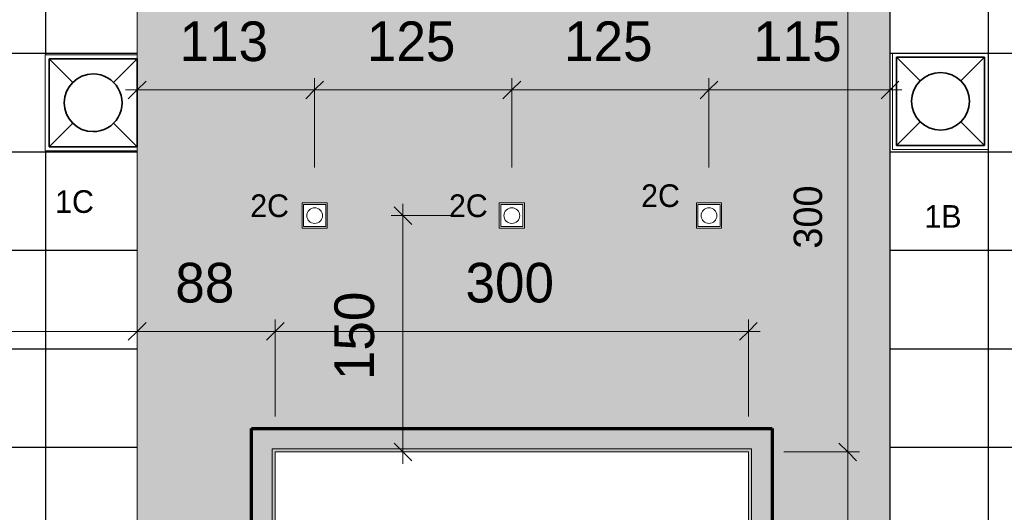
# Model space of a CAD drawing. Header units: metres. Extents: x -31 to 96, y -24 to 31.
# Tile 112 of 155: x -22.9 to -16.65, y 18.45 to 21.58. Entities that reach past the tile are written whole.
import ezdxf

# ---------------------------------------------------------------- set-up
doc = ezdxf.new("R2010")
doc.units = ezdxf.units.M
for name, color, linetype, lineweight in [('A-ANNO-DIMS', 211, 'Continuous', 9), ('A-ANNO-DIMS-75', 211, 'Continuous', 9), ('A-CLNG', 13, 'Continuous', 18), ('A-CLNG-PATT', 13, 'Continuous', 18), ('A-DETL-WIDE', 214, 'Continuous', 70), ('E-LITE-EQPM', 33, 'Continuous', 18), ('G-ANNO-TEXT', 231, 'Continuous', 9)]:
    doc.layers.add(name, color=color, linetype=linetype, lineweight=lineweight)
doc.styles.add('Century Gothic', font='GOTHIC.TTF', dxfattribs={"height": 0.143711})
doc.styles.add('Century Gothic_1', font='GOTHIC.TTF', dxfattribs={"height": 0.251495})
doc.styles.add('Century Gothic_2', font='GOTHIC.TTF', dxfattribs={"height": 0.179639})
doc.dimstyles.new('_Cotas_detalhamento_2_5_mm', dxfattribs={"dimscale": 0.3048, "dimtxt": 0.1875, "dimasz": 0.369094, "dimexe": 0.246063, "dimexo": 0.738189, "dimgap": 0.369094, "dimtad": 1, "dimdec": 0, "dimlfac": 100, "dimzin": 0, "dimdsep": 46, "dimtxsty": 'Century Gothic_2', "dimblk1": 'OBLIQUE', "dimblk2": 'OBLIQUE', "dimsah": 1, "dimcen": 0.09, "dimdle": 1.230315, "dimazin": 0, "dimtfac": 1, "dimtdec": 4, "dimtix": 1, "dimtmove": 0, "dimatfit": 3, "dimfxl": 1, "dimtvp": 1, "dimtolj": 1, "dimtzin": 0, "dimarcsym": 2})
doc.dimstyles.new('_Cotas_detalhamento_3_5_mm', dxfattribs={"dimscale": 0.3048, "dimtxt": 0.2625, "dimasz": 0.369094, "dimexe": 0.246063, "dimexo": 0.738189, "dimgap": 0.369094, "dimtad": 1, "dimdec": 0, "dimlfac": 100, "dimzin": 0, "dimdsep": 46, "dimtxsty": 'Century Gothic_1', "dimblk1": 'OBLIQUE', "dimblk2": 'OBLIQUE', "dimsah": 1, "dimcen": 0.09, "dimdle": 0.246063, "dimazin": 0, "dimtfac": 1, "dimtdec": 4, "dimtix": 1, "dimtmove": 0, "dimatfit": 3, "dimfxl": 1, "dimtvp": 1, "dimtolj": 1, "dimtzin": 0, "dimarcsym": 2})
doc.dimstyles.new('_Cotas_detalhamento_3_5_mm_1', dxfattribs={"dimscale": 0.3048, "dimtxt": 0.2625, "dimasz": 0.369094, "dimexe": 0.246063, "dimexo": 0.738189, "dimgap": 0.369094, "dimtad": 1, "dimdec": 0, "dimlfac": 100, "dimzin": 0, "dimdsep": 46, "dimtxsty": 'Century Gothic_1', "dimblk1": 'OBLIQUE', "dimblk2": 'OBLIQUE', "dimsah": 1, "dimcen": 0.09, "dimdle": 0.246063, "dimazin": 0, "dimtfac": 1, "dimtdec": 4, "dimtix": 1, "dimtmove": 0, "dimatfit": 3, "dimfxl": 1, "dimtvp": 1, "dimtolj": 1, "dimtzin": 0, "dimarcsym": 2})
doc.dimstyles.new('_Cotas_detalhamento_3_5_mm_2', dxfattribs={"dimscale": 0.3048, "dimtxt": 0.2625, "dimasz": 0.369094, "dimexe": 0.246063, "dimexo": 0.738189, "dimgap": 0.369094, "dimtad": 1, "dimdec": 0, "dimlfac": 100, "dimzin": 0, "dimdsep": 46, "dimtxsty": 'Century Gothic_1', "dimblk1": 'OBLIQUE', "dimblk2": 'OBLIQUE', "dimsah": 1, "dimcen": 0.09, "dimdle": 0.246063, "dimazin": 0, "dimtfac": 1, "dimtdec": 4, "dimtix": 1, "dimtmove": 0, "dimatfit": 3, "dimfxl": 1, "dimtvp": 1, "dimtolj": 1, "dimtzin": 0, "dimarcsym": 2})
doc.dimstyles.new('_Cotas_detalhamento_3_5_mm_3', dxfattribs={"dimscale": 0.3048, "dimtxt": 0.2625, "dimasz": 0.369094, "dimexe": 0.246063, "dimexo": 0.738189, "dimgap": 0.369094, "dimtad": 1, "dimdec": 0, "dimlfac": 100, "dimzin": 0, "dimdsep": 46, "dimtxsty": 'Century Gothic_1', "dimblk1": 'OBLIQUE', "dimblk2": 'OBLIQUE', "dimsah": 1, "dimcen": 0.09, "dimdle": 0.246063, "dimazin": 0, "dimtfac": 1, "dimtdec": 4, "dimtix": 1, "dimtmove": 0, "dimatfit": 3, "dimfxl": 1, "dimtvp": 1, "dimtolj": 1, "dimtzin": 0, "dimarcsym": 2})

# ---------------------------------------------------------------- blocks, each defined once
blk = doc.blocks.new('Luminária comercial - Parabólica quadrada - 0600x0600 mm_2 Lâmpadas_ - 120V-1152860-PLANTA DE TETO - LUMINOTÉCNICO')
at = {"layer": 'E-LITE-EQPM', "color": 94, "lineweight": 35}
for p, q in [((-0.2981, 0.3389), (-0.2981, -0.2199)), ((0.2607, 0.3389), (-0.2981, 0.3389)), ((-0.2981, 0.3389), (-0.148, 0.1888)), ((0.2607, 0.3389), (-0.2981, 0.3389)), ((-0.2981, 0.3389), (-0.2981, -0.2199)), ((0.1106, 0.1888), (0.2607, 0.3389)), ((0.2607, -0.2199), (0.2607, 0.3389)), ((0.2607, -0.2199), (0.2607, 0.3389)), ((-0.148, -0.0698), (-0.2981, -0.2199)), ((0.2607, -0.2199), (0.1106, -0.0698)), ((-0.2981, -0.2199), (0.2607, -0.2199)), ((-0.2981, -0.2199), (0.2607, -0.2199))]:
    blk.add_line(p, q, dxfattribs=at)
for start, end in [(0, 180), (180, 0)]:
    blk.add_arc((-0.0187, 0.0595), 0.1829, start, end, dxfattribs=at)
blk = doc.blocks.new('Luminária comercial - Parabólica quadrada - 0600x0600 mm_2 Lâmpadas_ - 120V-819818-PLANTA DE TETO - LUMINOTÉCNICO')
at = {"layer": 'E-LITE-EQPM', "color": 94, "lineweight": 35}
for p, q in [((-0.2981, -0.3389), (-0.2981, 0.2199)), ((-0.2981, 0.2199), (0.2607, 0.2199)), ((-0.148, 0.0698), (-0.2981, 0.2199)), ((-0.2981, -0.3389), (-0.2981, 0.2199)), ((-0.2981, 0.2199), (0.2607, 0.2199)), ((0.2607, 0.2199), (0.1106, 0.0698)), ((0.2607, 0.2199), (0.2607, -0.3389)), ((0.2607, 0.2199), (0.2607, -0.3389)), ((-0.2981, -0.3389), (-0.148, -0.1888)), ((0.1106, -0.1888), (0.2607, -0.3389)), ((0.2607, -0.3389), (-0.2981, -0.3389)), ((0.2607, -0.3389), (-0.2981, -0.3389))]:
    blk.add_line(p, q, dxfattribs=at)
for start, end in [(360, 180), (180, 360)]:
    blk.add_arc((-0.0187, -0.0595), 0.1829, start, end, dxfattribs=at)
blk = doc.blocks.new('Iluminação embutida - Simples - 160 x 160 x 136mm-V46-PLANTA DE TETO - LUMINOTÉCNICO')
at = {"layer": 'E-LITE-EQPM', "color": 5}
for p, q in [((-0.08, -0.08), (-0.08, 0.08)), ((-0.08, 0.08), (0.08, 0.08)), ((0.07, 0.07), (-0.07, 0.07)), ((-0.07, 0.07), (-0.07, -0.07)), ((0.07, -0.07), (0.07, 0.07)), ((0.08, 0.08), (0.08, -0.08)), ((0.08, -0.08), (-0.08, -0.08)), ((-0.07, -0.07), (0.07, -0.07))]:
    blk.add_line(p, q, dxfattribs=at)
for start, end in [(0, 180), (180, 360)]:
    blk.add_arc((0, 0), 0.05, start, end, dxfattribs=at)
blk = doc.blocks.new('DIMBLOCK5-PLANTA DE TETO - LUMINOTÉCNICO')
at = {"layer": 'A-ANNO-DIMS-75', "lineweight": 18}
for p, q in [((-17.6474, 18.8354), (-17.7036, 18.8917)), ((-17.6474, 18.8354), (-17.5911, 18.7792)), ((-17.6474, 15.8354), (-17.7036, 15.8917)), ((-17.6474, 15.8354), (-17.5911, 15.7792))]:
    blk.add_line(p, q, dxfattribs=at)
at = {"layer": 'A-ANNO-DIMS-75'}
for p, q in [((-18.0523, 18.8354), (-17.5724, 18.8354)), ((-17.6474, 18.8354), (-18.0523, 18.8354)), ((-17.6474, 15.8354), (-17.6474, 18.8354)), ((-18.0523, 15.8354), (-17.5724, 15.8354)), ((-17.6474, 15.8354), (-18.0523, 15.8354))]:
    blk.add_line(p, q, dxfattribs=at)
at = {"layer": 'A-ANNO-DIMS-75', "color": 0, "insert": (-17.9901, 17.1256), "char_height": 0.17964, "width": 0.503571, "attachment_point": 1, "rotation": 90, "line_spacing_factor": 0.984117, "style": 'Century Gothic_2'}
blk.add_mtext('300', dxfattribs=at)
blk = doc.blocks.new('_Oblique')
at = {"color": 0, "linetype": 'ByBlock', "lineweight": -2}
blk.add_line((-0.5, -0.5), (0.5, 0.5), dxfattribs=at)
blk = doc.blocks.new('DIMBLOCK6-PLANTA DE TETO - LUMINOTÉCNICO')
at = {"layer": 'A-ANNO-DIMS-75', "lineweight": 18}
for p, q in [((-17.6474, 21.8354), (-17.7036, 21.8917)), ((-17.6474, 21.8354), (-17.5911, 21.7792)), ((-17.6474, 18.8354), (-17.7036, 18.8917)), ((-17.6474, 18.8354), (-17.5911, 18.7792))]:
    blk.add_line(p, q, dxfattribs=at)
at = {"layer": 'A-ANNO-DIMS-75'}
for p, q in [((-18.0523, 21.8354), (-17.5724, 21.8354)), ((-17.6474, 21.8354), (-18.0523, 21.8354)), ((-17.6474, 18.8354), (-17.6474, 21.8354)), ((-18.0523, 18.8354), (-17.5724, 18.8354)), ((-17.6474, 18.8354), (-18.0523, 18.8354))]:
    blk.add_line(p, q, dxfattribs=at)
at = {"layer": 'A-ANNO-DIMS-75', "color": 0, "insert": (-17.9901, 20.1256), "char_height": 0.17964, "width": 0.503571, "attachment_point": 1, "rotation": 90, "line_spacing_factor": 0.984117, "style": 'Century Gothic_2'}
blk.add_mtext('300', dxfattribs=at)
blk = doc.blocks.new('DIMBLOCK10-PLANTA DE TETO - LUMINOTÉCNICO')
at = {"layer": 'A-ANNO-DIMS-75'}
for p, q in [((-26.4821, 19.4553), (-26.4821, 19.6758)), ((-22.1524, 19.4553), (-22.1524, 19.6758)), ((-26.4821, 19.6008), (-22.1524, 19.6008)), ((-26.4821, 19.6008), (-26.4821, 19.4553)), ((-22.1524, 19.6008), (-22.1524, 19.4553))]:
    blk.add_line(p, q, dxfattribs=at)
at = {"layer": 'A-ANNO-DIMS-75', "lineweight": 18}
for p, q in [((-26.4821, 19.6008), (-26.4259, 19.657)), ((-22.1524, 19.6008), (-22.0962, 19.657)), ((-26.4821, 19.6008), (-26.5384, 19.5445)), ((-22.1524, 19.6008), (-22.2087, 19.5445))]:
    blk.add_line(p, q, dxfattribs=at)
at = {"layer": 'A-ANNO-DIMS-75', "color": 0, "insert": (-24.611, 20.0356), "char_height": 0.25149, "width": 0.705, "attachment_point": 1, "line_spacing_factor": 0.984117, "style": 'Century Gothic_1'}
blk.add_mtext('433', dxfattribs=at)
blk = doc.blocks.new('DIMBLOCK11-PLANTA DE TETO - LUMINOTÉCNICO')
at = {"layer": 'A-ANNO-DIMS-75'}
for p, q in [((-22.1524, 19.4553), (-22.1524, 19.6758)), ((-21.2773, 19.0604), (-21.2773, 19.6758)), ((-22.1524, 19.6008), (-21.2773, 19.6008)), ((-22.1524, 19.6008), (-22.1524, 19.4553)), ((-21.2773, 19.6008), (-21.2773, 19.0604))]:
    blk.add_line(p, q, dxfattribs=at)
at = {"layer": 'A-ANNO-DIMS-75', "lineweight": 18}
for p, q in [((-22.1524, 19.6008), (-22.0962, 19.657)), ((-21.2773, 19.6008), (-21.221, 19.657)), ((-22.1524, 19.6008), (-22.2087, 19.5445)), ((-21.2773, 19.6008), (-21.3335, 19.5445))]:
    blk.add_line(p, q, dxfattribs=at)
at = {"layer": 'A-ANNO-DIMS-75', "color": 0, "insert": (-21.9107, 20.0356), "char_height": 0.25149, "width": 0.47, "attachment_point": 1, "line_spacing_factor": 0.984117, "style": 'Century Gothic_1'}
blk.add_mtext('88', dxfattribs=at)
blk = doc.blocks.new('DIMBLOCK12-PLANTA DE TETO - LUMINOTÉCNICO')
at = {"layer": 'A-ANNO-DIMS-75'}
for p, q in [((-21.2773, 19.0604), (-21.2773, 19.6758)), ((-18.2773, 19.0604), (-18.2773, 19.6758)), ((-21.2773, 19.6008), (-18.2023, 19.6008)), ((-21.2773, 19.6008), (-21.2773, 19.0604)), ((-18.2773, 19.6008), (-18.2773, 19.0604))]:
    blk.add_line(p, q, dxfattribs=at)
at = {"layer": 'A-ANNO-DIMS-75', "lineweight": 18}
for p, q in [((-21.2773, 19.6008), (-21.221, 19.657)), ((-18.2773, 19.6008), (-18.221, 19.657)), ((-21.2773, 19.6008), (-21.3335, 19.5445)), ((-18.2773, 19.6008), (-18.3335, 19.5445))]:
    blk.add_line(p, q, dxfattribs=at)
at = {"layer": 'A-ANNO-DIMS-75', "color": 0, "insert": (-20.071, 20.0356), "char_height": 0.25149, "width": 0.705, "attachment_point": 1, "line_spacing_factor": 0.984117, "style": 'Century Gothic_1'}
blk.add_mtext('300', dxfattribs=at)
blk = doc.blocks.new('DIMBLOCK92-PLANTA DE TETO - LUMINOTÉCNICO')
at = {"layer": 'A-ANNO-DIMS-75'}
for p, q in [((-22.1524, 20.9871), (-22.1524, 21.2075)), ((-21.0273, 20.6404), (-21.0273, 21.2075)), ((-22.2274, 21.1325), (-21.0273, 21.1325)), ((-22.1524, 21.1325), (-22.1524, 20.9871)), ((-21.0273, 21.1325), (-21.0273, 20.6404))]:
    blk.add_line(p, q, dxfattribs=at)
at = {"layer": 'A-ANNO-DIMS-75', "lineweight": 18}
for p, q in [((-22.1524, 21.1325), (-22.0962, 21.1888)), ((-21.0273, 21.1325), (-20.971, 21.1888)), ((-22.1524, 21.1325), (-22.2087, 21.0763)), ((-21.0273, 21.1325), (-21.0835, 21.0763))]:
    blk.add_line(p, q, dxfattribs=at)
at = {"layer": 'A-ANNO-DIMS-75', "color": 0, "insert": (-21.8836, 21.5673), "char_height": 0.25149, "width": 0.705, "attachment_point": 1, "line_spacing_factor": 0.984117, "style": 'Century Gothic_1'}
blk.add_mtext('113', dxfattribs=at)
blk = doc.blocks.new('DIMBLOCK93-PLANTA DE TETO - LUMINOTÉCNICO')
at = {"layer": 'A-ANNO-DIMS-75'}
for p, q in [((-21.0273, 20.6404), (-21.0273, 21.2075)), ((-19.7773, 20.6404), (-19.7773, 21.2075)), ((-21.0273, 21.1325), (-19.7773, 21.1325)), ((-21.0273, 21.1325), (-21.0273, 20.6404)), ((-19.7773, 21.1325), (-19.7773, 20.6404))]:
    blk.add_line(p, q, dxfattribs=at)
at = {"layer": 'A-ANNO-DIMS-75', "lineweight": 18}
for p, q in [((-21.0273, 21.1325), (-20.971, 21.1888)), ((-19.7773, 21.1325), (-19.721, 21.1888)), ((-21.0273, 21.1325), (-21.0835, 21.0763)), ((-19.7773, 21.1325), (-19.8335, 21.0763))]:
    blk.add_line(p, q, dxfattribs=at)
at = {"layer": 'A-ANNO-DIMS-75', "color": 0, "insert": (-20.696, 21.5673), "char_height": 0.25149, "width": 0.705, "attachment_point": 1, "line_spacing_factor": 0.984117, "style": 'Century Gothic_1'}
blk.add_mtext('125', dxfattribs=at)
blk = doc.blocks.new('DIMBLOCK94-PLANTA DE TETO - LUMINOTÉCNICO')
at = {"layer": 'A-ANNO-DIMS-75'}
for p, q in [((-19.7773, 20.6404), (-19.7773, 21.2075)), ((-18.5273, 20.6404), (-18.5273, 21.2075)), ((-19.7773, 21.1325), (-18.5273, 21.1325)), ((-19.7773, 21.1325), (-19.7773, 20.6404)), ((-18.5273, 21.1325), (-18.5273, 20.6404))]:
    blk.add_line(p, q, dxfattribs=at)
at = {"layer": 'A-ANNO-DIMS-75', "lineweight": 18}
for p, q in [((-19.7773, 21.1325), (-19.721, 21.1888)), ((-18.5273, 21.1325), (-18.471, 21.1888)), ((-19.7773, 21.1325), (-19.8335, 21.0763)), ((-18.5273, 21.1325), (-18.5835, 21.0763))]:
    blk.add_line(p, q, dxfattribs=at)
at = {"layer": 'A-ANNO-DIMS-75', "color": 0, "insert": (-19.446, 21.5673), "char_height": 0.25149, "width": 0.705, "attachment_point": 1, "line_spacing_factor": 0.984117, "style": 'Century Gothic_1'}
blk.add_mtext('125', dxfattribs=at)
blk = doc.blocks.new('DIMBLOCK95-PLANTA DE TETO - LUMINOTÉCNICO')
at = {"layer": 'A-ANNO-DIMS-75'}
for p, q in [((-18.5273, 20.6404), (-18.5273, 21.2075)), ((-17.3796, 20.9871), (-17.3796, 21.2075)), ((-18.5273, 21.1325), (-17.3046, 21.1325)), ((-18.5273, 21.1325), (-18.5273, 20.6404)), ((-17.3796, 21.1325), (-17.3796, 20.9871))]:
    blk.add_line(p, q, dxfattribs=at)
at = {"layer": 'A-ANNO-DIMS-75', "lineweight": 18}
for p, q in [((-18.5273, 21.1325), (-18.471, 21.1888)), ((-17.3796, 21.1325), (-17.3233, 21.1888)), ((-18.5273, 21.1325), (-18.5835, 21.0763)), ((-17.3796, 21.1325), (-17.4358, 21.0763))]:
    blk.add_line(p, q, dxfattribs=at)
at = {"layer": 'A-ANNO-DIMS-75', "color": 0, "insert": (-18.2472, 21.5673), "char_height": 0.25149, "width": 0.705, "attachment_point": 1, "line_spacing_factor": 0.984117, "style": 'Century Gothic_1'}
blk.add_mtext('115', dxfattribs=at)
blk = doc.blocks.new('DIMBLOCK96-PLANTA DE TETO - LUMINOTÉCNICO')
at = {"layer": 'A-ANNO-DIMS-75', "lineweight": 18}
for p, q in [((-20.4673, 20.3354), (-20.5235, 20.3917)), ((-20.4673, 20.3354), (-20.411, 20.2792)), ((-20.4673, 18.8354), (-20.5235, 18.8917)), ((-20.4673, 18.8354), (-20.411, 18.7792))]:
    blk.add_line(p, q, dxfattribs=at)
at = {"layer": 'A-ANNO-DIMS-75'}
for p, q in [((-20.4673, 18.7604), (-20.4673, 20.4104)), ((-20.0823, 20.3354), (-20.5423, 20.3354)), ((-20.4673, 20.3354), (-20.0823, 20.3354)), ((-20.3218, 18.8354), (-20.5423, 18.8354)), ((-20.4673, 18.8354), (-20.3218, 18.8354))]:
    blk.add_line(p, q, dxfattribs=at)
at = {"layer": 'A-ANNO-DIMS-75', "color": 0, "insert": (-20.9021, 19.2917), "char_height": 0.25149, "width": 0.705, "attachment_point": 1, "rotation": 90, "line_spacing_factor": 0.984117, "style": 'Century Gothic_1'}
blk.add_mtext('150', dxfattribs=at)

msp = doc.modelspace()

# ---------------------------------------------------------------- hatches: boundary and pattern name
at = {"layer": 'A-CLNG-PATT'}
h = msp.add_hatch(color=256, dxfattribs=at)
h.paths.add_polyline_path([(-27.1773, 5.8854), (-27.1473, 5.9061), (-27.1473, 5.8653), (-27.1773, 5.8853)], flags=0)
h.paths.add_polyline_path([(-16.0273, -3.4889), (-12.4212, -3.4889), (-8.9928, 0.2975), (-10.5125, 1.6734), (-9.0935, 3.2405), (-6.4453, 3.2405), (-5.9388, 3.8097), (-6.6773, 4.4669), (-6.6773, 29.0854), (-27.1773, 29.0854), (-27.1773, 5.8854), (-27.9773, 5.8854), (-27.9773, 5.1203), (-20.3273, 5.1203), (-20.3273, 5.8854), (-19.1773, 5.8854), (-19.1773, 3.2253), (-16.0773, 3.2253), (-16.0773, -2.2247), (-16.0273, -2.2247), (-16.0273, -3.4146)], flags=0)
h.paths.add_polyline_path([(-15.146, -3.1216), (-15.1588, -3.1216), (-15.1588, -2.9616), (-14.9988, -2.9616), (-14.9988, -3.1216), (-15.1374, -3.1216)], flags=0)
h.paths.add_polyline_path([(-13.2255, -3.1216), (-13.3555, -3.1216), (-13.3555, -2.9616), (-13.1955, -2.9616), (-13.1955, -3.1216), (-13.2251, -3.1216)], flags=0)
h.paths.add_polyline_path([(-4.7428, -2.8501), (-3.9079, -1.912), (-3.9079, 0.0656), (-4.2279, 0.0656), (-4.2279, 0.1054), (-4.2628, 0.1054), (-4.2628, 0.5054), (-4.2279, 0.5054), (-6.5842, 2.8617), (-7.0229, 2.8617), (-7.0229, 3.0005), (-9.0048, 3.0005), (-9.9993, 1.883), (-4.7618, -2.8329)], flags=0)
h.paths.add_polyline_path([(-12.1797, -2.5419), (-12.3035, -2.4405), (-12.2021, -2.3167), (-12.0783, -2.4181), (-12.1781, -2.5399)], flags=0)
h.paths.add_polyline_path([(-4.8605, -2.4105), (-4.9736, -2.2974), (-4.8605, -2.1843), (-4.7473, -2.2974), (-4.8581, -2.4082)], flags=0)
h.paths.add_polyline_path([(-17.1759, -2.2247), (-16.2273, -2.2247), (-16.2273, 3.0753), (-19.1773, 3.0753), (-19.1773, -2.2247), (-18.9523, -2.2247)], flags=0)
h.paths.add_polyline_path([(-18.9523, -2.0502), (-18.9523, 2.9498), (-16.4523, 2.9498), (-16.4523, -2.0502), (-17.1759, -2.0502)], flags=0)
h.paths.add_polyline_path([(-5.4238, -1.9005), (-5.5369, -1.7873), (-5.4238, -1.6742), (-5.3106, -1.7873), (-5.414, -1.8907)], flags=0)
h.paths.add_polyline_path([(-11.374, -1.6522), (-11.4978, -1.5508), (-11.3964, -1.427), (-11.2727, -1.5284), (-11.3676, -1.6443)], flags=0)
h.paths.add_polyline_path([(-5.9871, -1.3904), (-6.1002, -1.2773), (-5.9871, -1.1641), (-5.8739, -1.2773), (-5.9819, -1.3853)], flags=0)
h.paths.add_polyline_path([(-6.5504, -0.8804), (-6.6635, -0.7672), (-6.5504, -0.6541), (-6.4372, -0.7672), (-6.5433, -0.8733)], flags=0)
h.paths.add_polyline_path([(-15.0589, -0.8716), (-15.1388, -0.8709), (-15.1388, -0.7116), (-14.9788, -0.7116), (-14.9788, -0.8716), (-15.0588, -0.8716)], flags=0)
h.paths.add_polyline_path([(-13.2055, -0.8716), (-13.3355, -0.8716), (-13.3355, -0.7116), (-13.1755, -0.7116), (-13.1759, -0.8716), (-13.2035, -0.8716)], flags=0)
h.paths.add_polyline_path([(-10.5686, -0.7627), (-10.6923, -0.6613), (-10.5909, -0.5376), (-10.4672, -0.6389), (-10.5621, -0.7548)], flags=0)
h.paths.add_polyline_path([(-13.1755, -0.5047), (-15.5046, -0.5047), (-15.5046, 3.8654), (-17.3796, 3.8654), (-17.3796, 28.2404), (-7.3796, 28.2404), (-7.3796, 3.8654), (-11.1296, 3.8654), (-11.1296, -0.5047), (-12.9686, -0.5047)], flags=0)
h.paths.add_polyline_path([(-7.114, -0.3701), (-7.2271, -0.257), (-7.114, -0.1439), (-7.0009, -0.257), (-7.1096, -0.3657)], flags=0)
h.paths.add_polyline_path([(-9.7631, 0.1268), (-9.8868, 0.2281), (-9.7855, 0.3519), (-9.6617, 0.2505), (-9.7566, 0.1346)], flags=0)
h.paths.add_polyline_path([(-7.6774, 0.14), (-7.7905, 0.2531), (-7.6774, 0.3663), (-7.5642, 0.2531), (-7.6703, 0.1471)], flags=0)
h.paths.add_polyline_path([(-8.2408, 0.6501), (-8.3539, 0.7632), (-8.2408, 0.8763), (-8.1276, 0.7632), (-8.2364, 0.6544)], flags=0)
h.paths.add_polyline_path([(-10.6526, 0.9472), (-10.7764, 1.0486), (-10.675, 1.1724), (-10.5512, 1.071), (-10.6461, 0.9551)], flags=0)
h.paths.add_polyline_path([(-8.8042, 1.1602), (-8.9173, 1.2733), (-8.8042, 1.3864), (-8.691, 1.2733), (-8.7998, 1.1645)], flags=0)
h.paths.add_polyline_path([(-9.3676, 1.6702), (-9.4807, 1.7834), (-9.3676, 1.8965), (-9.2544, 1.7834), (-9.3632, 1.6746)], flags=0)
h.paths.add_polyline_path([(-10.5425, 2.0484), (-10.6556, 2.1616), (-10.5425, 2.2747), (-10.4294, 2.1616), (-10.5386, 2.0524)], flags=0)
h.paths.add_polyline_path([(-9.7371, 2.938), (-9.8503, 3.0511), (-9.7371, 3.1643), (-9.624, 3.0511), (-9.7327, 2.9424)], flags=0)
h.paths.add_polyline_path([(-18.5872, 3.7784), (-18.6258, 3.7784), (-18.6258, 3.9384), (-18.4658, 3.9384), (-18.4658, 3.7784), (-18.5729, 3.7784)], flags=0)
h.paths.add_polyline_path([(-18.4758, 5.0284), (-18.6258, 5.0284), (-18.6258, 5.1884), (-18.4658, 5.1884), (-18.4658, 5.0284), (-18.4685, 5.0284)], flags=0)
h.paths.add_polyline_path([(-27.5173, 5.2953), (-27.6773, 5.2953), (-27.6773, 5.4553), (-27.5173, 5.4553), (-27.5173, 5.3053)], flags=0)
h.paths.add_polyline_path([(-26.6873, 5.2953), (-26.8173, 5.2953), (-26.8173, 5.4553), (-26.6573, 5.4553), (-26.6573, 5.2953), (-26.6679, 5.2953)], flags=0)
h.paths.add_polyline_path([(-25.9273, 5.2953), (-25.9573, 5.2953), (-25.9573, 5.4553), (-25.7973, 5.4553), (-25.7973, 5.2953), (-25.8273, 5.2953)], flags=0)
h.paths.add_polyline_path([(-25.0673, 5.2953), (-25.0973, 5.2953), (-25.0965, 5.4553), (-24.9373, 5.4553), (-24.9373, 5.2953), (-24.9673, 5.2953)], flags=0)
h.paths.add_polyline_path([(-24.2073, 5.2953), (-24.2373, 5.2953), (-24.2373, 5.4553), (-24.0773, 5.4553), (-24.0773, 5.2953), (-24.1995, 5.2953)], flags=0)
h.paths.add_polyline_path([(-23.3216, 5.2953), (-23.3773, 5.2953), (-23.3773, 5.4553), (-23.2173, 5.4553), (-23.2173, 5.2953), (-23.2473, 5.2953)], flags=0)
h.paths.add_polyline_path([(-21.5657, 5.2953), (-21.6573, 5.2953), (-21.6573, 5.4553), (-21.4973, 5.4553), (-21.4973, 5.2953), (-21.5273, 5.2953)], flags=0)
h.paths.add_polyline_path([(-22.5073, 5.2953), (-22.5173, 5.2953), (-22.5173, 5.4553), (-22.3573, 5.4553), (-22.3573, 5.2953), (-22.4873, 5.2953)], flags=0)
h.paths.add_polyline_path([(-20.6473, 5.2953), (-20.7973, 5.2953), (-20.7973, 5.4553), (-20.6373, 5.4553), (-20.6373, 5.2953)], flags=0)
h.paths.add_polyline_path([(-26.4821, 6.3654), (-26.4821, 28.2404), (-22.1524, 28.2404), (-22.1524, 6.3654), (-25.8571, 6.3654)], flags=0)
h.paths.add_polyline_path([(-18.4826, 7.7554), (-18.6073, 7.7554), (-18.6073, 7.9154), (-18.4473, 7.9154), (-18.4473, 7.7554), (-18.4773, 7.7554)], flags=0)
h.paths.add_polyline_path([(-19.6973, 7.7554), (-19.8573, 7.7554), (-19.8573, 7.9154), (-19.6973, 7.9154), (-19.6973, 7.7654)], flags=0)
h.paths.add_polyline_path([(-21.1073, 7.7554), (-21.1073, 7.9154), (-20.9473, 7.9154), (-20.9473, 7.7554), (-21.0973, 7.7554)], flags=0)
h.paths.add_polyline_path([(-18.2773, 9.8354), (-21.2773, 9.8354), (-21.2773, 12.8354), (-18.2773, 12.8354), (-18.2773, 10.9645)], flags=0)
h.paths.add_polyline_path([(-19.8213, 14.2554), (-19.8573, 14.2554), (-19.8573, 14.4154), (-19.6973, 14.4154), (-19.6973, 14.2554), (-19.8097, 14.2554)], flags=0)
h.paths.add_polyline_path([(-21.0798, 14.2554), (-21.1073, 14.2554), (-21.1073, 14.4154), (-20.9473, 14.4154), (-20.9473, 14.2554), (-21.0793, 14.2554)], flags=0)
h.paths.add_polyline_path([(-18.5466, 14.2554), (-18.6073, 14.2554), (-18.6073, 14.4154), (-18.4473, 14.4154), (-18.4473, 14.2554), (-18.5353, 14.2554)], flags=0)
h.paths.add_polyline_path([(-20.6877, 15.8354), (-21.2773, 15.8354), (-21.2773, 18.8354), (-18.2773, 18.8354), (-18.2773, 15.8354)], flags=0)
h.paths.add_polyline_path([(-18.4681, 20.2554), (-18.6073, 20.2554), (-18.6073, 20.4154), (-18.4473, 20.4154), (-18.4473, 20.2554), (-18.4647, 20.2554)], flags=0)
h.paths.add_polyline_path([(-21.0798, 20.2554), (-21.1073, 20.2554), (-21.1073, 20.4154), (-20.9473, 20.4154), (-20.9473, 20.2554), (-21.0793, 20.2554)], flags=0)
h.paths.add_polyline_path([(-19.8063, 20.2554), (-19.8573, 20.2554), (-19.8573, 20.4154), (-19.6973, 20.4154), (-19.6973, 20.2554), (-19.7483, 20.2554)], flags=0)
h.paths.add_polyline_path([(-18.2773, 21.8354), (-21.2773, 21.8354), (-21.2773, 24.8354), (-18.2773, 24.8354), (-18.2773, 23.5463)], flags=0)
h.paths.add_polyline_path([(-21.057, 26.8754), (-21.1073, 26.8754), (-21.1073, 27.0354), (-20.9473, 27.0354), (-20.9473, 26.8754), (-21.0441, 26.8754)], flags=0)
h.paths.add_polyline_path([(-18.4707, 26.8754), (-18.6073, 26.8754), (-18.6073, 27.0354), (-18.4473, 27.0354), (-18.4473, 26.8754), (-18.4573, 26.8754)], flags=0)
h.paths.add_polyline_path([(-19.7264, 26.8754), (-19.8573, 26.8754), (-19.8573, 27.0354), (-19.6973, 27.0354), (-19.6973, 26.8754), (-19.7073, 26.8754)], flags=0)
at = {"layer": 'A-CLNG-PATT', "lineweight": 25}
h = msp.add_hatch(dxfattribs=at)
h.set_pattern_fill('FP_1', color=256, style=0, pattern_type=2)
h.set_pattern_definition([(270, (-20.857, 17.615), (-0.625, -4e-17), []), (180, (-20.857, 17.615), (8e-17, 0.625), [])])
h.paths.add_polyline_path([(-26.4821, 6.3654), (-22.1524, 6.3654), (-22.1524, 7.6213), (-22.7363, 7.6213), (-22.7363, 8.2309), (-22.1524, 8.2309), (-22.1524, 11.3713), (-22.7363, 11.3713), (-22.7363, 11.9809), (-22.1524, 11.9809), (-22.1524, 14.4963), (-22.7363, 14.4963), (-22.7363, 15.1059), (-22.1524, 15.1059), (-22.1524, 17.6213), (-22.7363, 17.6213), (-22.7363, 18.2309), (-22.1524, 18.2309), (-22.1524, 20.7463), (-22.7363, 20.7463), (-22.7363, 21.3559), (-22.1524, 21.3559), (-22.1524, 23.8613), (-22.7363, 23.8613), (-22.7363, 24.4709), (-22.1524, 24.4709), (-22.1524, 26.9963), (-22.7363, 26.9963), (-22.7363, 27.6059), (-22.1524, 27.6059), (-22.1524, 28.2404), (-26.4821, 28.2404), (-26.4821, 7.3698)], flags=0)
h.paths.add_polyline_path([(-25.8571, 7.6093), (-26.4667, 7.6093), (-26.4667, 8.2189), (-25.8571, 8.2189), (-25.8571, 7.6213)], flags=0)
h.paths.add_polyline_path([(-26.4667, 11.3593), (-26.4667, 11.9689), (-25.8571, 11.9689), (-25.8571, 11.3593)], flags=0)
h.paths.add_polyline_path([(-25.8571, 14.4843), (-26.4667, 14.4843), (-26.4667, 15.0939), (-25.8571, 15.0939), (-25.8571, 14.4963)], flags=0)
h.paths.add_polyline_path([(-25.8571, 17.6093), (-26.4667, 17.6093), (-26.4667, 18.2189), (-25.8571, 18.2189), (-25.8571, 17.6213)], flags=0)
h.paths.add_polyline_path([(-26.4667, 20.7343), (-26.4667, 21.3439), (-25.8571, 21.3439), (-25.8571, 20.7343)], flags=0)
h.paths.add_polyline_path([(-26.4667, 23.8493), (-26.4667, 24.4589), (-25.8571, 24.4589), (-25.8571, 23.8493)], flags=0)
h.paths.add_polyline_path([(-26.4667, 26.9843), (-26.4667, 27.5939), (-25.8571, 27.5939), (-25.8571, 26.9843)], flags=0)
h = msp.add_hatch(dxfattribs=at)
h.set_pattern_fill('FP_9', color=256, style=0, pattern_type=2)
h.set_pattern_definition([(180, (5.745, 0.74), (8e-17, 0.625), []), (90, (5.745, 0.74), (0.625, -4e-17), [])])
h.paths.add_polyline_path([(-15.5046, -0.5007), (-11.1296, -0.5007), (-11.1296, 3.8654), (-7.9989, 3.8654), (-7.9989, 4.46), (-7.3893, 4.46), (-7.3893, 3.8654), (-7.3796, 3.8654), (-7.3796, 28.2404), (-17.3796, 28.2404), (-17.3796, 3.8654), (-15.5046, 3.8654), (-15.5046, 0.1802)], flags=0)
h.paths.add_polyline_path([(-14.1571, -0.2379), (-14.2353, -0.2318), (-14.3147, -0.2122), (-14.3841, -0.1834), (-14.451, -0.1425), (-14.5139, -0.0877), (-14.5616, -0.0318), (-14.6026, 0.0351), (-14.6327, 0.1075), (-14.6512, 0.187), (-14.6571, 0.2621), (-14.651, 0.3403), (-14.6306, 0.4216), (-14.6026, 0.489), (-14.559, 0.559), (-14.5107, 0.6156), (-14.451, 0.6666), (-14.3841, 0.7076), (-14.3086, 0.7383), (-14.2314, 0.7562), (-14.1571, 0.7621), (-14.0789, 0.7559), (-13.9995, 0.7363), (-13.9301, 0.7076), (-13.8632, 0.6666), (-13.8036, 0.6156), (-13.7526, 0.5559), (-13.7097, 0.4844), (-13.6816, 0.4166), (-13.663, 0.3371), (-13.6574, 0.2588), (-13.6642, 0.1802), (-13.6816, 0.1075), (-13.7116, 0.0351), (-13.7552, -0.0349), (-13.8036, -0.0915), (-13.8674, -0.145), (-13.9301, -0.1834), (-14.0026, -0.2135), (-14.0828, -0.2321), (-14.1091, -0.2342)], flags=0)
h.paths.add_polyline_path([(-13.2053, 0.3784), (-13.3355, 0.3784), (-13.3355, 0.5384), (-13.1755, 0.5384), (-13.1755, 0.3784), (-13.1899, 0.3784)], flags=0)
h.paths.add_polyline_path([(-15.127, 0.3784), (-15.1388, 0.3784), (-15.1388, 0.5384), (-14.9788, 0.5384), (-14.9788, 0.3784), (-15.1172, 0.3784)], flags=0)
h.paths.add_polyline_path([(-14.1571, 1.1121), (-14.2353, 1.1182), (-14.3151, 1.138), (-14.3841, 1.1666), (-14.451, 1.2075), (-14.5107, 1.2585), (-14.5616, 1.3182), (-14.6026, 1.3851), (-14.6327, 1.4575), (-14.6512, 1.537), (-14.6571, 1.6121), (-14.651, 1.6903), (-14.6327, 1.7666), (-14.6026, 1.839), (-14.559, 1.909), (-14.5107, 1.9656), (-14.451, 2.0166), (-14.3841, 2.0576), (-14.3086, 2.0883), (-14.2314, 2.1062), (-14.1571, 2.1121), (-14.0789, 2.1059), (-13.9995, 2.0863), (-13.9301, 2.0576), (-13.8632, 2.0166), (-13.8036, 1.9656), (-13.7526, 1.9059), (-13.7116, 1.839), (-13.6816, 1.7666), (-13.663, 1.6871), (-13.6571, 1.6121), (-13.664, 1.5307), (-13.6816, 1.4575), (-13.7116, 1.3851), (-13.7552, 1.3151), (-13.8036, 1.2585), (-13.8674, 1.205), (-13.9301, 1.1666), (-14.0026, 1.1365), (-14.0828, 1.1179), (-14.1091, 1.1158)], flags=0)
h.paths.add_polyline_path([(-14.981, 1.6234), (-15.1388, 1.6234), (-15.1388, 1.7834), (-14.9788, 1.7834), (-14.9788, 1.6234)], flags=0)
h.paths.add_polyline_path([(-13.3001, 1.6234), (-13.3355, 1.6234), (-13.3355, 1.7834), (-13.1755, 1.7834), (-13.1755, 1.6234), (-13.2923, 1.6234)], flags=0)
h.paths.add_polyline_path([(-14.1571, 2.4648), (-14.2353, 2.4709), (-14.3147, 2.4905), (-14.3841, 2.5193), (-14.451, 2.5602), (-14.5107, 2.6112), (-14.5616, 2.6709), (-14.6026, 2.7378), (-14.6327, 2.8102), (-14.6512, 2.8897), (-14.6571, 2.9648), (-14.651, 3.043), (-14.6327, 3.1193), (-14.6026, 3.1917), (-14.559, 3.2617), (-14.5107, 3.3183), (-14.451, 3.3693), (-14.3841, 3.4103), (-14.3086, 3.441), (-14.2314, 3.4589), (-14.1571, 3.4648), (-14.0789, 3.4586), (-13.9995, 3.439), (-13.9301, 3.4103), (-13.8632, 3.3693), (-13.8036, 3.3183), (-13.7526, 3.2586), (-13.7116, 3.1917), (-13.6816, 3.1193), (-13.663, 3.0398), (-13.6571, 2.9648), (-13.664, 2.8834), (-13.6816, 2.8102), (-13.7116, 2.7378), (-13.7552, 2.6678), (-13.8036, 2.6112), (-13.8674, 2.5577), (-13.9301, 2.5193), (-14.0026, 2.4892), (-14.0828, 2.4706), (-14.1091, 2.4685)], flags=0)
h.paths.add_polyline_path([(-14.9888, 2.8684), (-15.1388, 2.8684), (-15.1381, 3.0284), (-14.9788, 3.0284), (-14.9788, 2.8684), (-14.981, 2.8684)], flags=0)
h.paths.add_polyline_path([(-13.2919, 2.8684), (-13.3355, 2.8684), (-13.3355, 3.0284), (-13.1755, 3.0284), (-13.1755, 2.8684), (-13.2815, 2.8684)], flags=0)
h.paths.add_polyline_path([(-16.7546, 3.8658), (-17.3642, 3.8658), (-17.3642, 4.4754), (-16.7546, 4.4754)], flags=0)
h.paths.add_polyline_path([(-14.2496, 3.8661), (-14.2496, 4.4757), (-13.64, 4.4757), (-13.64, 3.8661), (-13.664, 3.8661)], flags=0)
h.paths.add_polyline_path([(-11.1296, 3.8861), (-11.1296, 4.4957), (-10.52, 4.4957), (-10.52, 3.8861), (-11.1096, 3.8861)], flags=0)
h.paths.add_polyline_path([(-11.2894, 4.7601), (-11.4366, 4.7601), (-11.4366, 4.9401), (-11.3794, 4.9401), (-11.3794, 5.0374), (-11.2894, 5.0374), (-11.2894, 4.9401), (-11.2366, 4.9401), (-11.2366, 4.7601), (-11.2833, 4.7601)], flags=0)
h.paths.add_polyline_path([(-11.3794, 4.8096), (-11.2833, 4.8096), (-11.2833, 4.8996), (-11.3833, 4.8996), (-11.3833, 4.8096)], flags=0)
h.paths.add_polyline_path([(-11.2833, 5.0404), (-11.5873, 5.0404), (-11.5873, 5.5204), (-11.5479, 5.5204), (-11.5479, 5.5247), (-11.0679, 5.5247), (-11.0679, 5.0447), (-11.0773, 5.0447), (-11.0773, 5.0404), (-11.2366, 5.0404)], flags=0)
h.paths.add_polyline_path([(-14.1571, 5.3286), (-14.2353, 5.3347), (-14.3147, 5.3543), (-14.3841, 5.3831), (-14.451, 5.4241), (-14.5107, 5.475), (-14.5616, 5.5347), (-14.6026, 5.6016), (-14.6327, 5.6741), (-14.6512, 5.7535), (-14.6571, 5.8286), (-14.651, 5.9068), (-14.6327, 5.9831), (-14.6026, 6.0556), (-14.559, 6.1255), (-14.5107, 6.1821), (-14.4469, 6.2356), (-14.3841, 6.2741), (-14.3116, 6.3041), (-14.2314, 6.3227), (-14.1571, 6.3286), (-14.0789, 6.3224), (-13.9992, 6.3027), (-13.9301, 6.2741), (-13.8632, 6.2331), (-13.8036, 6.1821), (-13.7526, 6.1225), (-13.7116, 6.0556), (-13.6816, 5.9831), (-13.663, 5.9037), (-13.6571, 5.8286), (-13.664, 5.7472), (-13.6816, 5.6741), (-13.7116, 5.6016), (-13.7552, 5.5316), (-13.8036, 5.475), (-13.8632, 5.4241), (-13.9301, 5.3831), (-14.0026, 5.353), (-14.082, 5.3345), (-14.103, 5.3328)], flags=0)
h.paths.add_polyline_path([(-14.981, 5.3584), (-15.1388, 5.3584), (-15.1388, 5.5184), (-14.9788, 5.5184), (-14.9788, 5.3584)], flags=0)
h.paths.add_polyline_path([(-13.2053, 5.3584), (-13.3355, 5.3584), (-13.3355, 5.5184), (-13.1755, 5.5184), (-13.1755, 5.3584), (-13.2048, 5.3584)], flags=0)
h.paths.add_polyline_path([(-11.3029, 5.5354), (-11.3929, 5.5354), (-11.3929, 5.6327), (-11.4501, 5.6327), (-11.4501, 5.8127), (-11.2501, 5.8127), (-11.2501, 5.6327), (-11.3029, 5.6327), (-11.3029, 5.5724)], flags=0)
h.paths.add_polyline_path([(-11.3029, 5.6733), (-11.2968, 5.6733), (-11.2968, 5.7633), (-11.3968, 5.7633), (-11.3968, 5.6733), (-11.3929, 5.6733)], flags=0)
h.paths.add_polyline_path([(-15.0247, 6.6093), (-15.1416, 6.6093), (-15.1416, 6.7693), (-14.9816, 6.7693), (-14.9816, 6.6093), (-15.022, 6.6093)], flags=0)
h.paths.add_polyline_path([(-13.2984, 6.6093), (-13.3416, 6.6093), (-13.3416, 6.7693), (-13.1816, 6.7693), (-13.1816, 6.6093), (-13.2983, 6.6093)], flags=0)
h.paths.add_polyline_path([(-14.1571, 6.6813), (-14.2353, 6.6874), (-14.3147, 6.707), (-14.3841, 6.7358), (-14.451, 6.7768), (-14.5107, 6.8277), (-14.5616, 6.8874), (-14.6026, 6.9543), (-14.6327, 7.0268), (-14.6512, 7.1062), (-14.6571, 7.1813), (-14.651, 7.2595), (-14.6327, 7.3358), (-14.6026, 7.4083), (-14.559, 7.4782), (-14.5107, 7.5348), (-14.4469, 7.5883), (-14.3841, 7.6268), (-14.3116, 7.6568), (-14.2496, 7.6717), (-14.2496, 8.0381), (-14.3147, 8.0543), (-14.3841, 8.0831), (-14.451, 8.1241), (-14.5107, 8.175), (-14.5616, 8.2347), (-14.6026, 8.3016), (-14.6327, 8.3741), (-14.6512, 8.4535), (-14.6571, 8.5286), (-14.651, 8.6068), (-14.6318, 8.6852), (-14.6026, 8.7556), (-14.559, 8.8255), (-14.5107, 8.8821), (-14.4469, 8.9356), (-14.3841, 8.9741), (-14.3116, 9.0041), (-14.2314, 9.0227), (-14.1571, 9.0286), (-14.0789, 9.0224), (-13.9992, 9.0027), (-13.9301, 8.9741), (-13.8632, 8.9331), (-13.8036, 8.8821), (-13.7526, 8.8225), (-13.7116, 8.7556), (-13.6816, 8.6831), (-13.663, 8.6037), (-13.6571, 8.5286), (-13.664, 8.4472), (-13.6816, 8.3741), (-13.7116, 8.3016), (-13.752, 8.2357), (-13.64, 8.2357), (-13.64, 7.6261), (-13.9291, 7.6261), (-13.8632, 7.5858), (-13.8036, 7.5348), (-13.7526, 7.4752), (-13.7116, 7.4083), (-13.6816, 7.3358), (-13.663, 7.2564), (-13.6571, 7.1813), (-13.664, 7.0999), (-13.6816, 7.0268), (-13.7116, 6.9543), (-13.7552, 6.8843), (-13.8036, 6.8277), (-13.8674, 6.7742), (-13.9301, 6.7358), (-14.0026, 6.7057), (-14.082, 6.6872), (-14.1419, 6.6825)], flags=0)
h.paths.add_polyline_path([(-7.3893, 7.6154), (-7.9989, 7.6154), (-7.9989, 8.225), (-7.3893, 8.225), (-7.3893, 7.6261)], flags=0)
h.paths.add_polyline_path([(-11.1296, 7.6261), (-11.1296, 8.2357), (-10.52, 8.2357), (-10.52, 7.6261)], flags=0)
h.paths.add_polyline_path([(-16.7546, 7.6308), (-17.3642, 7.6308), (-17.3642, 8.2404), (-16.7546, 8.2404), (-16.7546, 7.9026)], flags=0)
h.paths.add_polyline_path([(-13.2478, 7.8593), (-13.3416, 7.8593), (-13.3416, 8.0193), (-13.1816, 8.0193), (-13.1816, 7.8593), (-13.2356, 7.8593)], flags=0)
h.paths.add_polyline_path([(-15.0481, 7.8593), (-15.1416, 7.8593), (-15.1416, 8.0193), (-14.9816, 8.0193), (-14.9816, 7.8593), (-15.0478, 7.8593)], flags=0)
h.paths.add_polyline_path([(-15.0116, 9.1043), (-15.1416, 9.1043), (-15.1416, 9.2643), (-14.9816, 9.2643), (-14.9816, 9.1043), (-15.0096, 9.1043)], flags=0)
h.paths.add_polyline_path([(-13.2352, 9.1043), (-13.3416, 9.1043), (-13.3416, 9.2643), (-13.1816, 9.2643), (-13.1816, 9.1043), (-13.2251, 9.1043)], flags=0)
h.paths.add_polyline_path([(-10.5143, 11.3554), (-11.1239, 11.3554), (-11.1239, 11.965), (-10.5143, 11.965), (-10.5143, 11.3654)], flags=0)
h.paths.add_polyline_path([(-7.9989, 11.3654), (-7.9989, 11.975), (-7.3893, 11.975), (-7.3893, 11.3654)], flags=0)
h.paths.add_polyline_path([(-14.242, 11.3673), (-14.242, 11.9769), (-13.6324, 11.9769), (-13.6324, 11.3673), (-13.664, 11.3673)], flags=0)
h.paths.add_polyline_path([(-17.1759, 11.3808), (-17.3642, 11.3808), (-17.3642, 11.9904), (-16.7546, 11.9904), (-16.7546, 11.3808)], flags=0)
h.paths.add_polyline_path([(-11.1239, 14.4804), (-11.1239, 15.09), (-10.5143, 15.09), (-10.5143, 14.4804)], flags=0)
h.paths.add_polyline_path([(-7.9989, 14.4904), (-7.9989, 15.1), (-7.3893, 15.1), (-7.3893, 14.4904)], flags=0)
h.paths.add_polyline_path([(-13.635, 14.4923), (-14.242, 14.4923), (-14.242, 15.1019), (-13.6324, 15.1019), (-13.6324, 14.4923)], flags=0)
h.paths.add_polyline_path([(-16.7546, 14.5058), (-17.3642, 14.5058), (-17.3642, 15.1154), (-16.7546, 15.1154), (-16.7546, 15.1019)], flags=0)
h.paths.add_polyline_path([(-11.1239, 17.6054), (-11.1239, 18.215), (-10.5143, 18.215), (-10.5143, 17.6054)], flags=0)
h.paths.add_polyline_path([(-7.3893, 17.6154), (-7.9989, 17.6154), (-7.9989, 18.225), (-7.3893, 18.225)], flags=0)
h.paths.add_polyline_path([(-13.635, 17.625), (-14.2446, 17.625), (-14.2446, 18.2346), (-13.635, 18.2346), (-13.635, 18.215)], flags=0)
h.paths.add_polyline_path([(-17.3642, 17.6308), (-17.3642, 18.2404), (-16.7546, 18.2404), (-16.7546, 17.6308), (-17.1759, 17.6308)], flags=0)
h.paths.add_polyline_path([(-10.5143, 20.7304), (-11.1239, 20.7304), (-11.1239, 21.34), (-10.5143, 21.34), (-10.5143, 20.7404)], flags=0)
h.paths.add_polyline_path([(-7.3893, 20.7404), (-7.9989, 20.7404), (-7.9989, 21.35), (-7.3893, 21.35), (-7.3893, 20.7428)], flags=0)
h.paths.add_polyline_path([(-13.635, 20.7423), (-14.242, 20.7423), (-14.242, 21.3519), (-13.6324, 21.3519), (-13.6324, 20.7423)], flags=0)
h.paths.add_polyline_path([(-16.7546, 20.7558), (-17.3642, 20.7558), (-17.3642, 21.3654), (-16.7546, 21.3654), (-16.7546, 21.3519)], flags=0)
h.paths.add_polyline_path([(-11.1239, 23.8454), (-11.1239, 24.455), (-10.5143, 24.455), (-10.5143, 23.8454)], flags=0)
h.paths.add_polyline_path([(-7.3893, 23.8554), (-7.9989, 23.8554), (-7.9989, 24.465), (-7.3893, 24.465)], flags=0)
h.paths.add_polyline_path([(-13.6324, 23.8573), (-14.242, 23.8573), (-14.242, 24.4669), (-13.6324, 24.4669), (-13.6324, 24.455)], flags=0)
h.paths.add_polyline_path([(-16.7546, 23.8708), (-17.3642, 23.8708), (-17.3642, 24.4804), (-16.7546, 24.4804), (-16.7546, 24.465)], flags=0)
h.paths.add_polyline_path([(-10.5143, 26.9804), (-11.1239, 26.9804), (-11.1239, 27.59), (-10.5143, 27.59), (-10.5143, 26.9904)], flags=0)
h.paths.add_polyline_path([(-7.3893, 26.9904), (-7.9989, 26.9904), (-7.9989, 27.6), (-7.3893, 27.6), (-7.3893, 27.141)], flags=0)
h.paths.add_polyline_path([(-13.6324, 26.9923), (-14.242, 26.9923), (-14.242, 27.6019), (-13.6324, 27.6019), (-13.6324, 27.141)], flags=0)
h.paths.add_polyline_path([(-16.7546, 27.0058), (-17.3642, 27.0058), (-17.3642, 27.6154), (-16.7546, 27.6154), (-16.7546, 27.141)], flags=0)

# ---------------------------------------------------------------- linework, layer by layer
at = {"layer": 'A-CLNG'}
for p, q in [((-22.1524, 28.2404), (-22.1524, 7.6213)), ((-17.3796, 28.2404), (-17.3796, 3.8654)), ((-22.1524, 21.3559), (-22.7363, 21.3559)), ((-22.7363, 21.3559), (-22.7363, 20.7463)), ((-16.7546, 21.3654), (-17.3642, 21.3654)), ((-17.3642, 21.3654), (-17.3642, 20.7558)), ((-16.7546, 20.7558), (-16.7546, 21.3654)), ((-22.7363, 20.7463), (-22.1524, 20.7463)), ((-17.3642, 20.7558), (-16.7546, 20.7558)), ((-21.2973, 15.8154), (-21.2973, 18.8554)), ((-21.2973, 18.8554), (-18.2573, 18.8554)), ((-18.2573, 18.8554), (-18.2573, 15.8154)), ((-18.2773, 18.8354), (-21.2773, 18.8354)), ((-21.2773, 18.8354), (-21.2773, 15.8354)), ((-18.2773, 15.8354), (-18.2773, 18.8354))]:
    msp.add_line(p, q, dxfattribs=at)
at = {"layer": 'A-DETL-WIDE', "color": 104}
for p, q in [((-21.4273, 18.9854), (-18.1273, 18.9854)), ((-21.4273, 15.6854), (-21.4273, 18.9854)), ((-18.1273, 18.9854), (-18.1273, 15.6854))]:
    msp.add_line(p, q, dxfattribs=at)

# ---------------------------------------------------------------- block references
at = {"layer": 'E-LITE-EQPM', "color": 94, "lineweight": 35}
for name, p, rotation in [('Luminária comercial - Parabólica quadrada - 0600x0600 mm_2 Lâmpadas_ - 120V-1152860-PLANTA DE TETO - LUMINOTÉCNICO', (-22.372, 21.0698), 89.99999999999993), ('Luminária comercial - Parabólica quadrada - 0600x0600 mm_2 Lâmpadas_ - 120V-819818-PLANTA DE TETO - LUMINOTÉCNICO', (-16.9999, 21.0419), 269.9999999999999)]:
    msp.add_blockref(name, p, dxfattribs=dict(at, rotation=rotation))
at = {"layer": 'E-LITE-EQPM', "color": 5, "rotation": 269.9999999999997}
for p in [(-21.0273, 20.3354), (-19.7773, 20.3354), (-18.5273, 20.3354)]:
    msp.add_blockref('Iluminação embutida - Simples - 160 x 160 x 136mm-V46-PLANTA DE TETO - LUMINOTÉCNICO', p, dxfattribs=at)

# ---------------------------------------------------------------- texts
at = {"layer": 'G-ANNO-TEXT', "color": 7, "char_height": 0.14371, "attachment_point": 1, "line_spacing_factor": 0.984117, "style": 'Century Gothic'}
for s, insert, width in [('1C', (-22.6724, 20.4963), 0.324), ('2C', (-18.9572, 20.5338), 0.324), ('2C', (-21.4356, 20.4699), 0.324), ('2C', (-20.1756, 20.4699), 0.324), ('1B', (-17.161, 20.4023), 0.2664)]:
    msp.add_mtext(s, dxfattribs=dict(at, insert=insert, width=width))

# ---------------------------------------------------------------- dimensions: what is measured, and where the dimension line sits
at = {"layer": 'A-ANNO-DIMS'}
for base, p1, p2, dimstyle, override, picture, middle in [((-17.6474, 21.8354), (-18.2773, 18.8354), (-18.2773, 21.8354), '_Cotas_detalhamento_2_5_mm', {"dimpost": '<>', "dimfxl": 3}, 'DIMBLOCK6-PLANTA DE TETO - LUMINOTÉCNICO', (-17.8542, 20.3354)), ((-20.4673, 20.3354), (-20.5468, 18.8354), (-19.8573, 20.3354), '_Cotas_detalhamento_3_5_mm_2', {"dimpost": '<>', "dimfxl": 1.650902}, 'DIMBLOCK96-PLANTA DE TETO - LUMINOTÉCNICO', (-20.7118, 19.5854)), ((-17.6474, 18.8354), (-18.2773, 15.8354), (-18.2773, 18.8354), '_Cotas_detalhamento_2_5_mm', {"dimpost": '<>', "dimfxl": 3}, 'DIMBLOCK5-PLANTA DE TETO - LUMINOTÉCNICO', (-17.8542, 17.3354))]:
    dim = msp.add_linear_dim(base=base, p1=p1, p2=p2, angle=90, dimstyle=dimstyle, override=override, dxfattribs=at)
    dim.commit()
    dim.dimension.update_dxf_attribs({"geometry": picture, "text_midpoint": middle})
for base, p1, p2, dimstyle, override, picture, middle in [((-21.0273, 21.1325), (-22.1524, 21.2121), (-21.0273, 20.4154), '_Cotas_detalhamento_3_5_mm_2', {"dimpost": '<>', "dimfxl": 1.37865}, 'DIMBLOCK92-PLANTA DE TETO - LUMINOTÉCNICO', (-21.5899, 21.3771)), ((-19.7773, 21.1325), (-21.0273, 20.4154), (-19.7773, 20.4154), '_Cotas_detalhamento_3_5_mm_1', {"dimpost": '<>', "dimfxl": 1.25}, 'DIMBLOCK93-PLANTA DE TETO - LUMINOTÉCNICO', (-20.4023, 21.3771)), ((-18.5273, 21.1325), (-19.7773, 20.4154), (-18.5273, 20.4154), '_Cotas_detalhamento_3_5_mm_1', {"dimpost": '<>', "dimfxl": 1.25}, 'DIMBLOCK94-PLANTA DE TETO - LUMINOTÉCNICO', (-19.1523, 21.3771)), ((-17.3796, 21.1325), (-18.5273, 20.4154), (-17.3796, 21.2121), '_Cotas_detalhamento_3_5_mm_3', {"dimpost": '<>', "dimfxl": 1.397073}, 'DIMBLOCK95-PLANTA DE TETO - LUMINOTÉCNICO', (-17.9534, 21.3739)), ((-22.1524, 19.6008), (-26.4821, 19.6803), (-22.1524, 19.6803), '_Cotas_detalhamento_3_5_mm', {"dimpost": '<>', "dimfxl": 4.329653}, 'DIMBLOCK10-PLANTA DE TETO - LUMINOTÉCNICO', (-24.3173, 19.8454)), ((-21.2773, 19.6008), (-22.1524, 19.6803), (-21.2773, 18.8354), '_Cotas_detalhamento_3_5_mm', {"dimpost": '<>', "dimfxl": 1.21649}, 'DIMBLOCK11-PLANTA DE TETO - LUMINOTÉCNICO', (-21.7149, 19.8454)), ((-18.2773, 19.6008), (-21.2773, 18.8354), (-18.2773, 18.8354), '_Cotas_detalhamento_3_5_mm', {"dimpost": '<>', "dimfxl": 3}, 'DIMBLOCK12-PLANTA DE TETO - LUMINOTÉCNICO', (-19.7773, 19.8454))]:
    dim = msp.add_linear_dim(base=base, p1=p1, p2=p2, dimstyle=dimstyle, override=override, dxfattribs=at)
    dim.commit()
    dim.dimension.update_dxf_attribs({"geometry": picture, "text_midpoint": middle})

doc.saveas('drawing.dxf')
